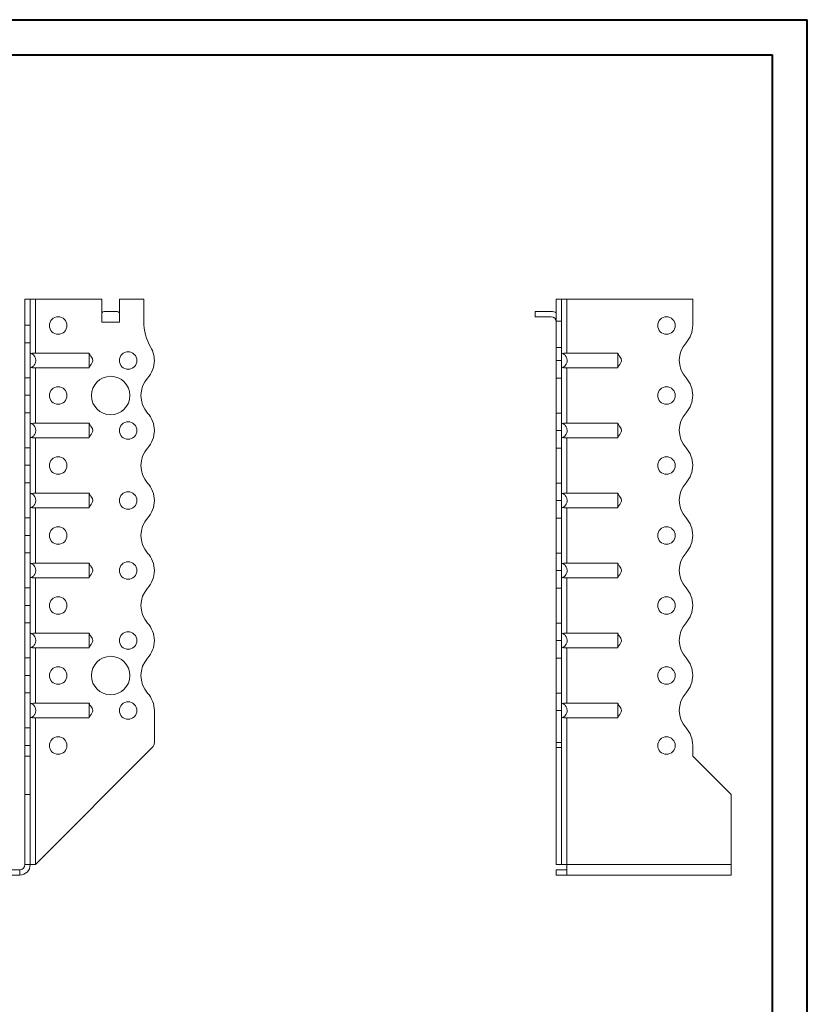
# Model space of a CAD drawing. Header units: millimetres. Extents: x 0 to 210, y 0 to 297.
# Tile 7 of 7: x 97 to 210, y 157 to 297. Entities that reach past the tile are written whole.
import ezdxf

# ---------------------------------------------------------------- set-up
doc = ezdxf.new("R2010")
doc.units = ezdxf.units.MM

msp = doc.modelspace()

# ---------------------------------------------------------------- linework, layer by layer
at = {"color": 7, "linetype": 'Continuous', "lineweight": 40}
for p, q in [((0.08, 297.21), (210.08, 297.21)), ((210.08, 0.21), (210.08, 297.21)), ((210.08, 292.21), (210.08, 297.21)), ((10.08, 292.21), (205.08, 292.21)), ((205.08, 5.21), (205.08, 292.21))]:
    msp.add_line(p, q, dxfattribs=at)
at = {"color": 7, "linetype": 'Continuous', "lineweight": 15}
for p, q in [((98.23, 257.28), (98.98, 257.28)), ((98.23, 253.56), (98.23, 257.28)), ((98.98, 253.56), (98.98, 257.28)), ((99.73, 257.28), (98.98, 257.28)), ((99.73, 249.59), (99.73, 257.28)), ((99.73, 257.28), (109.23, 257.28)), ((109.23, 254.03), (109.23, 257.28)), ((111.73, 254.03), (111.73, 257.28)), ((111.73, 257.28), (115.23, 257.28)), ((115.23, 257.28), (115.23, 254.14)), ((174.94, 257.28), (174.19, 257.28)), ((174.19, 257.28), (174.19, 254.14)), ((174.94, 257.28), (174.94, 254.14)), ((175.69, 257.28), (174.94, 257.28)), ((175.69, 249.59), (175.69, 257.28)), ((193.69, 257.28), (175.69, 257.28)), ((193.69, 253.56), (193.69, 257.28)), ((109.54, 255.53), (111.42, 255.53)), ((171.19, 255.53), (171.19, 254.78)), ((171.19, 255.53), (173.44, 255.53)), ((173.44, 254.78), (171.19, 254.78)), ((98.23, 253.56), (98.98, 253.56)), ((98.23, 251.06), (98.23, 253.56)), ((98.98, 253.56), (98.98, 251.06)), ((109.23, 254.03), (111.73, 254.03)), ((174.19, 254.14), (174.94, 254.14)), ((174.19, 250.4), (174.19, 254.14)), ((174.94, 254.14), (174.94, 250.4)), ((98.98, 251.06), (98.23, 251.06)), ((98.23, 246.06), (98.23, 251.06)), ((98.98, 246.06), (98.98, 251.06)), ((174.19, 250.4), (174.94, 250.4)), ((174.19, 248.53), (174.19, 250.4)), ((174.94, 250.4), (174.94, 248.53)), ((99.73, 249.59), (107.43, 249.59)), ((175.69, 249.59), (183, 249.59)), ((174.19, 248.53), (174.94, 248.53)), ((174.19, 246.03), (174.19, 248.53)), ((174.94, 248.53), (174.94, 246.03)), ((99.73, 247.48), (107.43, 247.48)), ((99.73, 239.59), (99.73, 247.48)), ((175.69, 247.48), (183, 247.48)), ((175.69, 239.59), (175.69, 247.48)), ((98.23, 246.06), (98.98, 246.06)), ((98.23, 243.56), (98.23, 246.06)), ((98.98, 246.06), (98.98, 243.56)), ((174.94, 246.03), (174.19, 246.03)), ((174.19, 241.03), (174.19, 246.03)), ((174.94, 241.03), (174.94, 246.03)), ((98.98, 243.56), (98.23, 243.56)), ((98.23, 243.56), (98.98, 243.56)), ((98.23, 243.56), (98.23, 243.56)), ((98.23, 241.06), (98.23, 243.56)), ((98.98, 243.56), (98.98, 243.56)), ((98.98, 243.56), (98.98, 241.06)), ((193.69, 243.56), (193.69, 243.56)), ((98.98, 241.06), (98.23, 241.06)), ((98.23, 236.06), (98.23, 241.06)), ((98.98, 236.06), (98.98, 241.06)), ((174.19, 241.03), (174.94, 241.03)), ((174.19, 238.53), (174.19, 241.03)), ((174.94, 241.03), (174.94, 238.53)), ((99.73, 239.59), (107.43, 239.59)), ((175.69, 239.59), (183, 239.59)), ((116.73, 238.53), (116.73, 238.53)), ((174.94, 238.53), (174.19, 238.53)), ((174.19, 236.03), (174.19, 238.53)), ((174.94, 238.53), (174.94, 236.03)), ((99.73, 237.48), (107.43, 237.48)), ((99.73, 229.59), (99.73, 237.48)), ((175.69, 237.48), (183, 237.48)), ((175.69, 229.59), (175.69, 237.48)), ((98.23, 236.06), (98.98, 236.06)), ((98.23, 233.56), (98.23, 236.06)), ((98.98, 236.06), (98.98, 233.56)), ((174.94, 236.03), (174.19, 236.03)), ((174.19, 231.03), (174.19, 236.03)), ((174.94, 231.03), (174.94, 236.03)), ((98.23, 233.56), (98.98, 233.56)), ((98.23, 231.06), (98.23, 233.56)), ((98.98, 233.56), (98.23, 233.56)), ((98.23, 233.56), (98.23, 233.56)), ((98.98, 233.56), (98.98, 231.06)), ((98.98, 233.56), (98.98, 233.56)), ((193.69, 233.56), (193.69, 233.56)), ((98.98, 231.06), (98.23, 231.06)), ((98.23, 226.06), (98.23, 231.06)), ((98.98, 226.06), (98.98, 231.06)), ((174.19, 231.03), (174.94, 231.03)), ((174.19, 228.53), (174.19, 231.03)), ((174.94, 231.03), (174.94, 228.53)), ((99.73, 229.59), (107.43, 229.59)), ((175.69, 229.59), (183, 229.59)), ((116.73, 228.53), (116.73, 228.53)), ((174.94, 228.53), (174.19, 228.53)), ((174.19, 226.03), (174.19, 228.53)), ((174.94, 228.53), (174.94, 226.03)), ((99.73, 227.48), (107.43, 227.48)), ((99.73, 219.59), (99.73, 227.48)), ((175.69, 227.48), (183, 227.48)), ((175.69, 219.59), (175.69, 227.48)), ((98.23, 226.06), (98.98, 226.06)), ((98.23, 223.56), (98.23, 226.06)), ((98.98, 226.06), (98.98, 223.56)), ((174.94, 226.03), (174.19, 226.03)), ((174.19, 221.03), (174.19, 226.03)), ((174.94, 221.03), (174.94, 226.03)), ((98.23, 223.56), (98.98, 223.56)), ((98.23, 221.06), (98.23, 223.56)), ((98.98, 223.56), (98.23, 223.56)), ((98.23, 223.56), (98.23, 223.56)), ((98.98, 223.56), (98.98, 221.06)), ((98.98, 223.56), (98.98, 223.56)), ((193.69, 223.56), (193.69, 223.56)), ((98.98, 221.06), (98.23, 221.06)), ((98.23, 216.06), (98.23, 221.06)), ((98.98, 216.06), (98.98, 221.06)), ((174.19, 221.03), (174.94, 221.03)), ((174.19, 218.53), (174.19, 221.03)), ((174.94, 221.03), (174.94, 218.53)), ((99.73, 219.59), (107.43, 219.59)), ((175.69, 219.59), (183, 219.59)), ((116.73, 218.53), (116.73, 218.53)), ((174.94, 218.53), (174.19, 218.53)), ((174.19, 216.03), (174.19, 218.53)), ((174.94, 218.53), (174.94, 216.03)), ((99.73, 217.48), (107.43, 217.48)), ((99.73, 209.59), (99.73, 217.48)), ((175.69, 217.48), (183, 217.48)), ((175.69, 209.59), (175.69, 217.48)), ((98.23, 216.06), (98.98, 216.06)), ((98.23, 213.56), (98.23, 216.06)), ((98.98, 216.06), (98.98, 213.56)), ((174.94, 216.03), (174.19, 216.03)), ((174.19, 211.03), (174.19, 216.03)), ((174.94, 211.03), (174.94, 216.03)), ((98.98, 213.56), (98.23, 213.56)), ((98.23, 213.56), (98.98, 213.56)), ((98.23, 213.56), (98.23, 213.56)), ((98.23, 211.06), (98.23, 213.56)), ((98.98, 213.56), (98.98, 213.56)), ((98.98, 213.56), (98.98, 211.06)), ((193.69, 213.56), (193.69, 213.56)), ((98.98, 211.06), (98.23, 211.06)), ((98.23, 206.06), (98.23, 211.06)), ((98.98, 206.06), (98.98, 211.06)), ((174.19, 211.03), (174.94, 211.03)), ((174.19, 208.53), (174.19, 211.03)), ((174.94, 211.03), (174.94, 208.53)), ((99.73, 209.59), (107.43, 209.59)), ((175.69, 209.59), (183, 209.59)), ((116.73, 208.53), (116.73, 208.53)), ((174.94, 208.53), (174.19, 208.53)), ((174.19, 208.53), (174.94, 208.53)), ((174.19, 208.53), (174.19, 208.53)), ((174.19, 206.03), (174.19, 208.53)), ((174.94, 208.53), (174.94, 208.53)), ((174.94, 208.53), (174.94, 206.03)), ((99.73, 207.48), (107.43, 207.48)), ((99.73, 199.59), (99.73, 207.48)), ((175.69, 207.48), (183, 207.48)), ((175.69, 199.59), (175.69, 207.48)), ((98.23, 206.06), (98.98, 206.06)), ((98.23, 203.56), (98.23, 206.06)), ((98.98, 206.06), (98.98, 203.56)), ((174.94, 206.03), (174.19, 206.03)), ((174.19, 201.03), (174.19, 206.03)), ((174.94, 201.03), (174.94, 206.03)), ((98.98, 203.56), (98.23, 203.56)), ((98.23, 203.56), (98.98, 203.56)), ((98.23, 201.06), (98.23, 203.56)), ((98.23, 203.56), (98.23, 203.56)), ((98.98, 203.56), (98.98, 201.06)), ((98.98, 203.56), (98.98, 203.56)), ((193.69, 203.56), (193.69, 203.56)), ((98.98, 201.06), (98.23, 201.06)), ((98.23, 196.06), (98.23, 201.06)), ((98.98, 196.06), (98.98, 201.06)), ((174.19, 201.03), (174.94, 201.03)), ((174.19, 198.53), (174.19, 201.03)), ((174.94, 201.03), (174.94, 198.53)), ((99.73, 199.59), (107.43, 199.59)), ((116.73, 198.53), (116.73, 193.95)), ((174.94, 198.53), (174.19, 198.53)), ((174.19, 198.53), (174.19, 193.95)), ((174.94, 198.53), (174.94, 193.95)), ((175.69, 199.59), (183, 199.59)), ((99.73, 197.48), (107.43, 197.48)), ((99.73, 176.53), (99.73, 197.48)), ((175.69, 197.48), (183, 197.48)), ((175.69, 176.53), (175.69, 197.48)), ((98.23, 196.06), (98.98, 196.06)), ((98.23, 193.56), (98.23, 196.06)), ((98.98, 196.06), (98.98, 193.56)), ((98.98, 193.56), (98.23, 193.56)), ((98.23, 192.03), (98.23, 193.56)), ((98.98, 192.03), (98.98, 193.56)), ((99.73, 176.53), (116.44, 193.24)), ((174.19, 193.95), (174.94, 193.95)), ((174.19, 193.24), (174.19, 193.95)), ((174.94, 193.24), (174.19, 193.24)), ((174.19, 176.53), (174.19, 193.24)), ((174.94, 193.95), (174.94, 193.24)), ((174.94, 176.53), (174.94, 193.24)), ((193.69, 192.03), (193.69, 193.56)), ((98.23, 192.03), (98.98, 192.03)), ((98.23, 186.53), (98.23, 192.03)), ((98.98, 186.53), (98.98, 192.03)), ((199.19, 186.53), (193.69, 192.03)), ((98.23, 176.53), (98.23, 186.53)), ((98.23, 186.53), (98.98, 186.53)), ((98.98, 176.53), (98.98, 186.53)), ((199.19, 176.53), (199.19, 186.53)), ((98.23, 176.53), (98.98, 176.53)), ((98.98, 176.53), (99.73, 176.53)), ((174.94, 176.53), (174.19, 176.53)), ((174.94, 176.53), (175.69, 176.53)), ((199.19, 176.53), (175.69, 176.53)), ((175.69, 176.53), (175.69, 175.03)), ((199.19, 176.53), (199.19, 175.03)), ((97.48, 175.78), (41.48, 175.78)), ((97.48, 175.03), (41.48, 175.03)), ((97.48, 175.78), (97.48, 175.03)), ((174.19, 175.78), (174.19, 175.03)), ((175.69, 175.78), (174.19, 175.78)), ((175.69, 175.03), (174.19, 175.03)), ((199.19, 175.03), (175.69, 175.03))]:
    msp.add_line(p, q, dxfattribs=at)
for centre, radius in [((102.98, 253.53), 1.25), ((189.94, 253.53), 1.25), ((112.98, 248.53), 1.25), ((110.48, 243.53), 2.75), ((102.98, 243.53), 1.25), ((189.94, 243.53), 1.25), ((112.98, 238.53), 1.25), ((102.98, 233.53), 1.25), ((189.94, 233.53), 1.25), ((112.98, 228.53), 1.25), ((102.98, 223.53), 1.25), ((189.94, 223.53), 1.25), ((112.98, 218.53), 1.25), ((102.98, 213.53), 1.25), ((189.94, 213.53), 1.25), ((112.98, 208.53), 1.25), ((110.48, 203.53), 2.75), ((102.98, 203.53), 1.25), ((189.94, 203.53), 1.25), ((112.98, 198.53), 1.25), ((102.98, 193.53), 1.25), ((189.94, 193.53), 1.25)]:
    msp.add_circle(centre, radius, dxfattribs=at)
for centre, radius, start, end in [((173.44, 254.03), 1.5, 60, 90), ((173.44, 254.03), 0.75, 0, 90), ((122.73, 254.14), 7.5, 180, 209.9264), ((189.94, 253.56), 3.75, 318.1877, 0), ((112.98, 248.53), 3.75, 0.0409, 29.9264), ((195.53, 248.56), 3.75, 138.1877, 221.8123), ((112.98, 248.53), 3.75, 318.1877, 0), ((118.57, 243.53), 3.75, 138.1877, 221.8196), ((189.94, 243.56), 3.75, 0, 41.8123), ((189.94, 243.56), 3.75, 318.1804, 0), ((112.98, 238.53), 3.75, 0, 41.8196), ((195.53, 238.56), 3.75, 138.1804, 221.8123), ((112.98, 238.53), 3.75, 318.1877, 0), ((118.57, 233.53), 3.75, 138.1877, 221.8123), ((189.94, 233.56), 3.75, 0, 41.8123), ((189.94, 233.56), 3.75, 318.1804, 0), ((112.98, 228.53), 3.75, 0, 41.8123), ((195.53, 228.56), 3.75, 138.1804, 221.8123), ((112.98, 228.53), 3.75, 318.1804, 0), ((118.57, 223.53), 3.75, 138.1804, 221.8196), ((189.94, 223.56), 3.75, 0, 41.8123), ((189.94, 223.56), 3.75, 318.1804, 0), ((112.98, 218.53), 3.75, 0, 41.8196), ((195.53, 218.56), 3.75, 138.1804, 221.8196), ((112.98, 218.53), 3.75, 318.1804, 0), ((118.57, 213.53), 3.75, 138.1804, 221.8196), ((189.94, 213.56), 3.75, 0, 41.8196), ((189.94, 213.56), 3.75, 318.1804, 0), ((112.98, 208.53), 3.75, 0, 41.8196), ((195.53, 208.56), 3.75, 138.1804, 221.8196), ((112.98, 208.53), 3.75, 318.1804, 0), ((118.57, 203.53), 3.75, 138.1804, 221.8196), ((189.94, 203.56), 3.75, 0, 41.8196), ((189.94, 203.56), 3.75, 318.1877, 0), ((112.98, 198.53), 3.75, 0, 41.8196), ((195.53, 198.56), 3.75, 138.1877, 221.8123), ((189.94, 193.56), 3.75, 0, 41.8123), ((115.73, 193.95), 1, 315, 0), ((97.48, 176.53), 1.5, 270, 360), ((97.48, 176.53), 0.75, 270, 360)]:
    msp.add_arc(centre, radius, start, end, dxfattribs=at)
for centre, start_param, end_param in [((109.54, 254.03), 0, 0.523599), ((111.42, 254.03), 5.759587, 6.283185)]:
    msp.add_ellipse(centre, major_axis=(0, 1.5), ratio=0.416667, start_param=start_param, end_param=end_param, dxfattribs=at)
for points, knots in [([(98.98, 247.48), (99.04, 247.49), (99.09, 247.51), (99.2, 247.56), (99.25, 247.59), (99.35, 247.66), (99.4, 247.7), (99.48, 247.78), (99.52, 247.82), (99.59, 247.92), (99.62, 247.97), (99.68, 248.07), (99.7, 248.13), (99.74, 248.24), (99.75, 248.3), (99.77, 248.41), (99.78, 248.47), (99.78, 248.59), (99.77, 248.65), (99.75, 248.77), (99.74, 248.83), (99.68, 249), (99.63, 249.1), (99.48, 249.29), (99.4, 249.37), (99.25, 249.47), (99.2, 249.5), (99.09, 249.56), (99.04, 249.58), (98.98, 249.59)], [0, 0, 0, 0, 0.0625, 0.0625, 0.125, 0.125, 0.1875, 0.1875, 0.25, 0.25, 0.3125, 0.3125, 0.375, 0.375, 0.4375, 0.4375, 0.5, 0.5, 0.5625, 0.5625, 0.625, 0.625, 0.75, 0.75, 0.875, 0.875, 0.9375, 0.9375, 1, 1, 1, 1]), ([(99.73, 249.59), (99.68, 249.59), (99.63, 249.59), (99.53, 249.59), (99.48, 249.58), (99.39, 249.57), (99.35, 249.56), (99.27, 249.54), (99.23, 249.52), (99.2, 249.5)], [0, 0, 0, 0, 0.25, 0.25, 0.5, 0.5, 0.75, 0.75, 1, 1, 1, 1]), ([(107.43, 249.59), (107.43, 249.58), (107.43, 249.56), (107.43, 249.5), (107.43, 249.47), (107.43, 249.41), (107.43, 249.37), (107.43, 249.29), (107.43, 249.24), (107.43, 249.15), (107.43, 249.1), (107.43, 249), (107.43, 248.94), (107.43, 248.83), (107.43, 248.77), (107.43, 248.65), (107.43, 248.59), (107.43, 248.42), (107.43, 248.3), (107.43, 248.07), (107.43, 247.97), (107.43, 247.78), (107.43, 247.7), (107.43, 247.59), (107.43, 247.56), (107.43, 247.51), (107.43, 247.49), (107.43, 247.48)], [0, 0, 0, 0, 0.0625, 0.0625, 0.125, 0.125, 0.1875, 0.1875, 0.25, 0.25, 0.3125, 0.3125, 0.375, 0.375, 0.4375, 0.4375, 0.5, 0.5, 0.625, 0.625, 0.75, 0.75, 0.875, 0.875, 0.9375, 0.9375, 1, 1, 1, 1]), ([(107.43, 247.53), (107.46, 247.6), (107.5, 247.71), (107.63, 247.86), (107.75, 248.04), (107.87, 248.25), (107.94, 248.47), (107.92, 248.7), (107.81, 248.93), (107.68, 249.12), (107.54, 249.29), (107.46, 249.42), (107.44, 249.5), (107.43, 249.53)], [0, 0, 0, 0, 0.103535, 0.187076, 0.282267, 0.376183, 0.481926, 0.573538, 0.654559, 0.788835, 0.889561, 0.944535, 1, 1, 1, 1]), ([(174.94, 249.59), (174.99, 249.58), (175.05, 249.56), (175.16, 249.5), (175.21, 249.47), (175.31, 249.41), (175.35, 249.37), (175.44, 249.29), (175.48, 249.24), (175.55, 249.15), (175.58, 249.1), (175.64, 249), (175.66, 248.94), (175.7, 248.83), (175.71, 248.77), (175.73, 248.65), (175.74, 248.59), (175.74, 248.42), (175.72, 248.3), (175.64, 248.07), (175.59, 247.97), (175.44, 247.78), (175.36, 247.7), (175.21, 247.59), (175.16, 247.56), (175.05, 247.51), (174.99, 247.49), (174.94, 247.48)], [0, 0, 0, 0, 0.0625, 0.0625, 0.125, 0.125, 0.1875, 0.1875, 0.25, 0.25, 0.3125, 0.3125, 0.375, 0.375, 0.4375, 0.4375, 0.5, 0.5, 0.625, 0.625, 0.75, 0.75, 0.875, 0.875, 0.9375, 0.9375, 1, 1, 1, 1]), ([(175.16, 249.5), (175.19, 249.52), (175.23, 249.54), (175.31, 249.56), (175.35, 249.57), (175.49, 249.59), (175.59, 249.59), (175.69, 249.59)], [0, 0, 0, 0, 0.25, 0.25, 0.5, 0.5, 1, 1, 1, 1]), ([(183, 247.48), (183, 247.49), (183, 247.51), (183, 247.56), (183, 247.59), (183, 247.66), (183, 247.7), (183, 247.78), (183, 247.82), (183, 247.92), (183, 247.97), (183, 248.07), (183, 248.13), (183, 248.24), (183, 248.3), (183, 248.41), (183, 248.47), (183, 248.59), (183, 248.65), (183, 248.77), (183, 248.83), (183, 249), (183, 249.1), (183, 249.29), (183, 249.37), (183, 249.47), (183, 249.5), (183, 249.56), (183, 249.58), (183, 249.59)], [0, 0, 0, 0, 0.0625, 0.0625, 0.125, 0.125, 0.1875, 0.1875, 0.25, 0.25, 0.3125, 0.3125, 0.375, 0.375, 0.4375, 0.4375, 0.5, 0.5, 0.5625, 0.5625, 0.625, 0.625, 0.75, 0.75, 0.875, 0.875, 0.9375, 0.9375, 1, 1, 1, 1]), ([(183, 247.53), (183.03, 247.6), (183.08, 247.71), (183.2, 247.86), (183.32, 248.04), (183.44, 248.25), (183.52, 248.47), (183.49, 248.7), (183.39, 248.93), (183.25, 249.12), (183.12, 249.29), (183.03, 249.42), (183.01, 249.5), (183, 249.53)], [0, 0, 0, 0, 0.103535, 0.187076, 0.282267, 0.376183, 0.481926, 0.573538, 0.654559, 0.788835, 0.889561, 0.944535, 1, 1, 1, 1]), ([(99.2, 247.56), (99.23, 247.55), (99.27, 247.53), (99.35, 247.51), (99.39, 247.5), (99.53, 247.48), (99.63, 247.48), (99.73, 247.48)], [0, 0, 0, 0, 0.25, 0.25, 0.5, 0.5, 1, 1, 1, 1]), ([(175.69, 247.48), (175.64, 247.48), (175.59, 247.48), (175.49, 247.48), (175.44, 247.49), (175.35, 247.5), (175.31, 247.51), (175.23, 247.53), (175.19, 247.55), (175.16, 247.56)], [0, 0, 0, 0, 0.25, 0.25, 0.5, 0.5, 0.75, 0.75, 1, 1, 1, 1]), ([(98.98, 237.48), (99.04, 237.49), (99.09, 237.51), (99.2, 237.56), (99.25, 237.59), (99.35, 237.66), (99.4, 237.7), (99.48, 237.78), (99.52, 237.82), (99.59, 237.92), (99.62, 237.97), (99.68, 238.07), (99.7, 238.13), (99.74, 238.24), (99.75, 238.3), (99.77, 238.41), (99.78, 238.47), (99.78, 238.59), (99.77, 238.65), (99.75, 238.77), (99.74, 238.83), (99.68, 239), (99.63, 239.1), (99.48, 239.29), (99.4, 239.37), (99.25, 239.47), (99.2, 239.5), (99.09, 239.56), (99.04, 239.58), (98.98, 239.59)], [0, 0, 0, 0, 0.0625, 0.0625, 0.125, 0.125, 0.1875, 0.1875, 0.25, 0.25, 0.3125, 0.3125, 0.375, 0.375, 0.4375, 0.4375, 0.5, 0.5, 0.5625, 0.5625, 0.625, 0.625, 0.75, 0.75, 0.875, 0.875, 0.9375, 0.9375, 1, 1, 1, 1]), ([(99.73, 239.59), (99.68, 239.59), (99.63, 239.59), (99.53, 239.59), (99.48, 239.58), (99.35, 239.56), (99.26, 239.54), (99.2, 239.5)], [0, 0, 0, 0, 0.25, 0.25, 0.5, 0.5, 1, 1, 1, 1]), ([(107.43, 239.59), (107.43, 239.58), (107.43, 239.56), (107.43, 239.5), (107.43, 239.47), (107.43, 239.41), (107.43, 239.37), (107.43, 239.29), (107.43, 239.24), (107.43, 239.15), (107.43, 239.1), (107.43, 239), (107.43, 238.94), (107.43, 238.83), (107.43, 238.77), (107.43, 238.65), (107.43, 238.59), (107.43, 238.42), (107.43, 238.3), (107.43, 238.07), (107.43, 237.97), (107.43, 237.78), (107.43, 237.7), (107.43, 237.59), (107.43, 237.56), (107.43, 237.51), (107.43, 237.49), (107.43, 237.48)], [0, 0, 0, 0, 0.0625, 0.0625, 0.125, 0.125, 0.1875, 0.1875, 0.25, 0.25, 0.3125, 0.3125, 0.375, 0.375, 0.4375, 0.4375, 0.5, 0.5, 0.625, 0.625, 0.75, 0.75, 0.875, 0.875, 0.9375, 0.9375, 1, 1, 1, 1]), ([(107.43, 237.53), (107.46, 237.6), (107.5, 237.71), (107.63, 237.86), (107.75, 238.04), (107.87, 238.25), (107.94, 238.47), (107.92, 238.7), (107.81, 238.93), (107.68, 239.12), (107.54, 239.29), (107.46, 239.42), (107.44, 239.5), (107.43, 239.53)], [0, 0, 0, 0, 0.103535, 0.187076, 0.282267, 0.376183, 0.481926, 0.573538, 0.654559, 0.788835, 0.889561, 0.944535, 1, 1, 1, 1]), ([(174.94, 239.59), (174.99, 239.58), (175.05, 239.56), (175.16, 239.5), (175.21, 239.47), (175.31, 239.41), (175.35, 239.37), (175.44, 239.29), (175.48, 239.24), (175.55, 239.15), (175.58, 239.1), (175.64, 239), (175.66, 238.94), (175.7, 238.83), (175.71, 238.77), (175.73, 238.65), (175.74, 238.59), (175.74, 238.42), (175.72, 238.3), (175.64, 238.07), (175.59, 237.97), (175.44, 237.78), (175.36, 237.7), (175.21, 237.59), (175.16, 237.56), (175.05, 237.51), (174.99, 237.49), (174.94, 237.48)], [0, 0, 0, 0, 0.0625, 0.0625, 0.125, 0.125, 0.1875, 0.1875, 0.25, 0.25, 0.3125, 0.3125, 0.375, 0.375, 0.4375, 0.4375, 0.5, 0.5, 0.625, 0.625, 0.75, 0.75, 0.875, 0.875, 0.9375, 0.9375, 1, 1, 1, 1]), ([(175.16, 239.5), (175.19, 239.52), (175.23, 239.54), (175.31, 239.56), (175.35, 239.57), (175.49, 239.59), (175.59, 239.59), (175.69, 239.59)], [0, 0, 0, 0, 0.25, 0.25, 0.5, 0.5, 1, 1, 1, 1]), ([(183, 237.48), (183, 237.49), (183, 237.51), (183, 237.56), (183, 237.59), (183, 237.66), (183, 237.7), (183, 237.78), (183, 237.82), (183, 237.92), (183, 237.97), (183, 238.07), (183, 238.13), (183, 238.24), (183, 238.3), (183, 238.41), (183, 238.47), (183, 238.59), (183, 238.65), (183, 238.77), (183, 238.83), (183, 239), (183, 239.1), (183, 239.29), (183, 239.37), (183, 239.47), (183, 239.5), (183, 239.56), (183, 239.58), (183, 239.59)], [0, 0, 0, 0, 0.0625, 0.0625, 0.125, 0.125, 0.1875, 0.1875, 0.25, 0.25, 0.3125, 0.3125, 0.375, 0.375, 0.4375, 0.4375, 0.5, 0.5, 0.5625, 0.5625, 0.625, 0.625, 0.75, 0.75, 0.875, 0.875, 0.9375, 0.9375, 1, 1, 1, 1]), ([(183, 237.53), (183.03, 237.6), (183.08, 237.71), (183.2, 237.86), (183.32, 238.04), (183.44, 238.25), (183.52, 238.47), (183.49, 238.7), (183.39, 238.93), (183.25, 239.12), (183.12, 239.29), (183.03, 239.42), (183.01, 239.5), (183, 239.53)], [0, 0, 0, 0, 0.103535, 0.187076, 0.282267, 0.376183, 0.481926, 0.573538, 0.654559, 0.788835, 0.889561, 0.944535, 1, 1, 1, 1]), ([(99.2, 237.56), (99.23, 237.55), (99.27, 237.53), (99.35, 237.51), (99.39, 237.5), (99.53, 237.48), (99.63, 237.48), (99.73, 237.48)], [0, 0, 0, 0, 0.25, 0.25, 0.5, 0.5, 1, 1, 1, 1]), ([(175.69, 237.48), (175.64, 237.48), (175.59, 237.48), (175.49, 237.48), (175.44, 237.49), (175.35, 237.5), (175.31, 237.51), (175.23, 237.53), (175.19, 237.55), (175.16, 237.56)], [0, 0, 0, 0, 0.25, 0.25, 0.5, 0.5, 0.75, 0.75, 1, 1, 1, 1]), ([(98.98, 227.48), (99.04, 227.49), (99.09, 227.51), (99.2, 227.56), (99.25, 227.59), (99.35, 227.66), (99.4, 227.7), (99.48, 227.78), (99.52, 227.82), (99.59, 227.92), (99.62, 227.97), (99.68, 228.07), (99.7, 228.13), (99.74, 228.24), (99.75, 228.3), (99.77, 228.41), (99.78, 228.47), (99.78, 228.59), (99.77, 228.65), (99.75, 228.77), (99.74, 228.83), (99.68, 229), (99.63, 229.1), (99.48, 229.29), (99.4, 229.37), (99.25, 229.47), (99.2, 229.5), (99.09, 229.56), (99.04, 229.58), (98.98, 229.59)], [0, 0, 0, 0, 0.0625, 0.0625, 0.125, 0.125, 0.1875, 0.1875, 0.25, 0.25, 0.3125, 0.3125, 0.375, 0.375, 0.4375, 0.4375, 0.5, 0.5, 0.5625, 0.5625, 0.625, 0.625, 0.75, 0.75, 0.875, 0.875, 0.9375, 0.9375, 1, 1, 1, 1]), ([(99.73, 229.59), (99.68, 229.59), (99.63, 229.59), (99.53, 229.59), (99.48, 229.58), (99.35, 229.56), (99.26, 229.54), (99.2, 229.5)], [0, 0, 0, 0, 0.25, 0.25, 0.5, 0.5, 1, 1, 1, 1]), ([(107.43, 229.59), (107.43, 229.58), (107.43, 229.56), (107.43, 229.5), (107.43, 229.47), (107.43, 229.41), (107.43, 229.37), (107.43, 229.29), (107.43, 229.24), (107.43, 229.15), (107.43, 229.1), (107.43, 229), (107.43, 228.94), (107.43, 228.83), (107.43, 228.77), (107.43, 228.65), (107.43, 228.59), (107.43, 228.42), (107.43, 228.3), (107.43, 228.07), (107.43, 227.97), (107.43, 227.78), (107.43, 227.7), (107.43, 227.59), (107.43, 227.56), (107.43, 227.51), (107.43, 227.49), (107.43, 227.48)], [0, 0, 0, 0, 0.0625, 0.0625, 0.125, 0.125, 0.1875, 0.1875, 0.25, 0.25, 0.3125, 0.3125, 0.375, 0.375, 0.4375, 0.4375, 0.5, 0.5, 0.625, 0.625, 0.75, 0.75, 0.875, 0.875, 0.9375, 0.9375, 1, 1, 1, 1]), ([(107.43, 227.53), (107.46, 227.6), (107.5, 227.71), (107.63, 227.86), (107.75, 228.04), (107.87, 228.25), (107.94, 228.47), (107.92, 228.7), (107.81, 228.93), (107.68, 229.12), (107.54, 229.29), (107.46, 229.42), (107.44, 229.5), (107.43, 229.53)], [0, 0, 0, 0, 0.103535, 0.187076, 0.282267, 0.376183, 0.481926, 0.573538, 0.654559, 0.788835, 0.889561, 0.944535, 1, 1, 1, 1]), ([(174.94, 229.59), (174.99, 229.58), (175.05, 229.56), (175.16, 229.5), (175.21, 229.47), (175.31, 229.41), (175.35, 229.37), (175.44, 229.29), (175.48, 229.24), (175.55, 229.15), (175.58, 229.1), (175.64, 229), (175.66, 228.94), (175.7, 228.83), (175.71, 228.77), (175.73, 228.65), (175.74, 228.59), (175.74, 228.42), (175.72, 228.3), (175.64, 228.07), (175.59, 227.97), (175.44, 227.78), (175.36, 227.7), (175.21, 227.59), (175.16, 227.56), (175.05, 227.51), (174.99, 227.49), (174.94, 227.48)], [0, 0, 0, 0, 0.0625, 0.0625, 0.125, 0.125, 0.1875, 0.1875, 0.25, 0.25, 0.3125, 0.3125, 0.375, 0.375, 0.4375, 0.4375, 0.5, 0.5, 0.625, 0.625, 0.75, 0.75, 0.875, 0.875, 0.9375, 0.9375, 1, 1, 1, 1]), ([(175.16, 229.5), (175.19, 229.52), (175.23, 229.54), (175.31, 229.56), (175.35, 229.57), (175.49, 229.59), (175.59, 229.59), (175.69, 229.59)], [0, 0, 0, 0, 0.25, 0.25, 0.5, 0.5, 1, 1, 1, 1]), ([(183, 227.48), (183, 227.49), (183, 227.51), (183, 227.56), (183, 227.59), (183, 227.66), (183, 227.7), (183, 227.78), (183, 227.82), (183, 227.92), (183, 227.97), (183, 228.07), (183, 228.13), (183, 228.24), (183, 228.3), (183, 228.41), (183, 228.47), (183, 228.59), (183, 228.65), (183, 228.77), (183, 228.83), (183, 229), (183, 229.1), (183, 229.29), (183, 229.37), (183, 229.47), (183, 229.5), (183, 229.56), (183, 229.58), (183, 229.59)], [0, 0, 0, 0, 0.0625, 0.0625, 0.125, 0.125, 0.1875, 0.1875, 0.25, 0.25, 0.3125, 0.3125, 0.375, 0.375, 0.4375, 0.4375, 0.5, 0.5, 0.5625, 0.5625, 0.625, 0.625, 0.75, 0.75, 0.875, 0.875, 0.9375, 0.9375, 1, 1, 1, 1]), ([(183, 227.53), (183.03, 227.6), (183.08, 227.71), (183.2, 227.86), (183.32, 228.04), (183.44, 228.25), (183.52, 228.47), (183.49, 228.7), (183.39, 228.93), (183.25, 229.12), (183.12, 229.29), (183.03, 229.42), (183.01, 229.5), (183, 229.53)], [0, 0, 0, 0, 0.103535, 0.187076, 0.282267, 0.376183, 0.481926, 0.573538, 0.654559, 0.788835, 0.889561, 0.944535, 1, 1, 1, 1]), ([(99.2, 227.56), (99.23, 227.55), (99.27, 227.53), (99.35, 227.51), (99.39, 227.5), (99.53, 227.48), (99.63, 227.48), (99.73, 227.48)], [0, 0, 0, 0, 0.25, 0.25, 0.5, 0.5, 1, 1, 1, 1]), ([(175.69, 227.48), (175.64, 227.48), (175.59, 227.48), (175.49, 227.48), (175.44, 227.49), (175.35, 227.5), (175.31, 227.51), (175.23, 227.53), (175.19, 227.55), (175.16, 227.56)], [0, 0, 0, 0, 0.25, 0.25, 0.5, 0.5, 0.75, 0.75, 1, 1, 1, 1]), ([(98.98, 217.48), (99.04, 217.49), (99.09, 217.51), (99.2, 217.56), (99.25, 217.59), (99.35, 217.66), (99.4, 217.7), (99.48, 217.78), (99.52, 217.82), (99.59, 217.92), (99.62, 217.97), (99.68, 218.07), (99.7, 218.13), (99.74, 218.24), (99.75, 218.3), (99.77, 218.41), (99.78, 218.47), (99.78, 218.59), (99.77, 218.65), (99.75, 218.77), (99.74, 218.83), (99.68, 219), (99.63, 219.1), (99.48, 219.29), (99.4, 219.37), (99.25, 219.47), (99.2, 219.5), (99.09, 219.56), (99.04, 219.58), (98.98, 219.59)], [0, 0, 0, 0, 0.0625, 0.0625, 0.125, 0.125, 0.1875, 0.1875, 0.25, 0.25, 0.3125, 0.3125, 0.375, 0.375, 0.4375, 0.4375, 0.5, 0.5, 0.5625, 0.5625, 0.625, 0.625, 0.75, 0.75, 0.875, 0.875, 0.9375, 0.9375, 1, 1, 1, 1]), ([(99.73, 219.59), (99.68, 219.59), (99.63, 219.59), (99.53, 219.59), (99.48, 219.58), (99.35, 219.56), (99.26, 219.54), (99.2, 219.5)], [0, 0, 0, 0, 0.25, 0.25, 0.5, 0.5, 1, 1, 1, 1]), ([(107.43, 219.59), (107.43, 219.58), (107.43, 219.56), (107.43, 219.5), (107.43, 219.47), (107.43, 219.41), (107.43, 219.37), (107.43, 219.29), (107.43, 219.24), (107.43, 219.15), (107.43, 219.1), (107.43, 219), (107.43, 218.94), (107.43, 218.83), (107.43, 218.77), (107.43, 218.65), (107.43, 218.59), (107.43, 218.42), (107.43, 218.3), (107.43, 218.07), (107.43, 217.97), (107.43, 217.78), (107.43, 217.7), (107.43, 217.59), (107.43, 217.56), (107.43, 217.51), (107.43, 217.49), (107.43, 217.48)], [0, 0, 0, 0, 0.0625, 0.0625, 0.125, 0.125, 0.1875, 0.1875, 0.25, 0.25, 0.3125, 0.3125, 0.375, 0.375, 0.4375, 0.4375, 0.5, 0.5, 0.625, 0.625, 0.75, 0.75, 0.875, 0.875, 0.9375, 0.9375, 1, 1, 1, 1]), ([(107.43, 217.53), (107.46, 217.6), (107.5, 217.71), (107.63, 217.86), (107.75, 218.04), (107.87, 218.25), (107.94, 218.47), (107.92, 218.7), (107.81, 218.93), (107.68, 219.12), (107.54, 219.29), (107.46, 219.42), (107.44, 219.5), (107.43, 219.53)], [0, 0, 0, 0, 0.103535, 0.187076, 0.282267, 0.376183, 0.481926, 0.573538, 0.654559, 0.788835, 0.889561, 0.944535, 1, 1, 1, 1]), ([(174.94, 219.59), (174.99, 219.58), (175.05, 219.56), (175.16, 219.5), (175.21, 219.47), (175.31, 219.41), (175.35, 219.37), (175.44, 219.29), (175.48, 219.24), (175.55, 219.15), (175.58, 219.1), (175.64, 219), (175.66, 218.94), (175.7, 218.83), (175.71, 218.77), (175.73, 218.65), (175.74, 218.59), (175.74, 218.42), (175.72, 218.3), (175.64, 218.07), (175.59, 217.97), (175.44, 217.78), (175.36, 217.7), (175.21, 217.59), (175.16, 217.56), (175.05, 217.51), (174.99, 217.49), (174.94, 217.48)], [0, 0, 0, 0, 0.0625, 0.0625, 0.125, 0.125, 0.1875, 0.1875, 0.25, 0.25, 0.3125, 0.3125, 0.375, 0.375, 0.4375, 0.4375, 0.5, 0.5, 0.625, 0.625, 0.75, 0.75, 0.875, 0.875, 0.9375, 0.9375, 1, 1, 1, 1]), ([(175.16, 219.5), (175.19, 219.52), (175.23, 219.54), (175.31, 219.56), (175.35, 219.57), (175.49, 219.59), (175.59, 219.59), (175.69, 219.59)], [0, 0, 0, 0, 0.25, 0.25, 0.5, 0.5, 1, 1, 1, 1]), ([(183, 217.48), (183, 217.49), (183, 217.51), (183, 217.56), (183, 217.59), (183, 217.66), (183, 217.7), (183, 217.78), (183, 217.82), (183, 217.92), (183, 217.97), (183, 218.07), (183, 218.13), (183, 218.24), (183, 218.3), (183, 218.41), (183, 218.47), (183, 218.59), (183, 218.65), (183, 218.77), (183, 218.83), (183, 219), (183, 219.1), (183, 219.29), (183, 219.37), (183, 219.47), (183, 219.5), (183, 219.56), (183, 219.58), (183, 219.59)], [0, 0, 0, 0, 0.0625, 0.0625, 0.125, 0.125, 0.1875, 0.1875, 0.25, 0.25, 0.3125, 0.3125, 0.375, 0.375, 0.4375, 0.4375, 0.5, 0.5, 0.5625, 0.5625, 0.625, 0.625, 0.75, 0.75, 0.875, 0.875, 0.9375, 0.9375, 1, 1, 1, 1]), ([(183, 217.53), (183.03, 217.6), (183.08, 217.71), (183.2, 217.86), (183.32, 218.04), (183.44, 218.25), (183.52, 218.47), (183.49, 218.7), (183.39, 218.93), (183.25, 219.12), (183.12, 219.29), (183.03, 219.42), (183.01, 219.5), (183, 219.53)], [0, 0, 0, 0, 0.103535, 0.187076, 0.282267, 0.376183, 0.481926, 0.573538, 0.654559, 0.788835, 0.889561, 0.944535, 1, 1, 1, 1]), ([(99.2, 217.56), (99.23, 217.55), (99.27, 217.53), (99.35, 217.51), (99.39, 217.5), (99.53, 217.48), (99.63, 217.48), (99.73, 217.48)], [0, 0, 0, 0, 0.25, 0.25, 0.5, 0.5, 1, 1, 1, 1]), ([(175.69, 217.48), (175.64, 217.48), (175.59, 217.48), (175.49, 217.48), (175.44, 217.49), (175.35, 217.5), (175.31, 217.51), (175.23, 217.53), (175.19, 217.55), (175.16, 217.56)], [0, 0, 0, 0, 0.25, 0.25, 0.5, 0.5, 0.75, 0.75, 1, 1, 1, 1]), ([(98.98, 207.48), (99.04, 207.49), (99.09, 207.51), (99.2, 207.56), (99.25, 207.59), (99.35, 207.66), (99.4, 207.7), (99.48, 207.78), (99.52, 207.82), (99.59, 207.92), (99.62, 207.97), (99.68, 208.07), (99.7, 208.13), (99.74, 208.24), (99.75, 208.3), (99.77, 208.41), (99.78, 208.47), (99.78, 208.59), (99.77, 208.65), (99.75, 208.77), (99.74, 208.83), (99.68, 209), (99.63, 209.1), (99.48, 209.29), (99.4, 209.37), (99.25, 209.47), (99.2, 209.5), (99.09, 209.56), (99.04, 209.58), (98.98, 209.59)], [0, 0, 0, 0, 0.0625, 0.0625, 0.125, 0.125, 0.1875, 0.1875, 0.25, 0.25, 0.3125, 0.3125, 0.375, 0.375, 0.4375, 0.4375, 0.5, 0.5, 0.5625, 0.5625, 0.625, 0.625, 0.75, 0.75, 0.875, 0.875, 0.9375, 0.9375, 1, 1, 1, 1]), ([(99.73, 209.59), (99.68, 209.59), (99.63, 209.59), (99.53, 209.59), (99.48, 209.58), (99.35, 209.56), (99.26, 209.54), (99.2, 209.5)], [0, 0, 0, 0, 0.25, 0.25, 0.5, 0.5, 1, 1, 1, 1]), ([(107.43, 209.59), (107.43, 209.58), (107.43, 209.56), (107.43, 209.5), (107.43, 209.47), (107.43, 209.41), (107.43, 209.37), (107.43, 209.29), (107.43, 209.24), (107.43, 209.15), (107.43, 209.1), (107.43, 209), (107.43, 208.94), (107.43, 208.83), (107.43, 208.77), (107.43, 208.65), (107.43, 208.59), (107.43, 208.42), (107.43, 208.3), (107.43, 208.07), (107.43, 207.97), (107.43, 207.78), (107.43, 207.7), (107.43, 207.59), (107.43, 207.56), (107.43, 207.51), (107.43, 207.49), (107.43, 207.48)], [0, 0, 0, 0, 0.0625, 0.0625, 0.125, 0.125, 0.1875, 0.1875, 0.25, 0.25, 0.3125, 0.3125, 0.375, 0.375, 0.4375, 0.4375, 0.5, 0.5, 0.625, 0.625, 0.75, 0.75, 0.875, 0.875, 0.9375, 0.9375, 1, 1, 1, 1]), ([(174.94, 209.59), (174.99, 209.58), (175.05, 209.56), (175.16, 209.5), (175.21, 209.47), (175.31, 209.41), (175.35, 209.37), (175.44, 209.29), (175.48, 209.24), (175.55, 209.15), (175.58, 209.1), (175.64, 209), (175.66, 208.94), (175.7, 208.83), (175.71, 208.77), (175.73, 208.65), (175.74, 208.59), (175.74, 208.42), (175.72, 208.3), (175.64, 208.07), (175.59, 207.97), (175.44, 207.78), (175.36, 207.7), (175.21, 207.59), (175.16, 207.56), (175.05, 207.51), (174.99, 207.49), (174.94, 207.48)], [0, 0, 0, 0, 0.0625, 0.0625, 0.125, 0.125, 0.1875, 0.1875, 0.25, 0.25, 0.3125, 0.3125, 0.375, 0.375, 0.4375, 0.4375, 0.5, 0.5, 0.625, 0.625, 0.75, 0.75, 0.875, 0.875, 0.9375, 0.9375, 1, 1, 1, 1]), ([(175.16, 209.5), (175.19, 209.52), (175.23, 209.54), (175.31, 209.56), (175.35, 209.57), (175.49, 209.59), (175.59, 209.59), (175.69, 209.59)], [0, 0, 0, 0, 0.25, 0.25, 0.5, 0.5, 1, 1, 1, 1]), ([(183, 207.48), (183, 207.49), (183, 207.51), (183, 207.56), (183, 207.59), (183, 207.66), (183, 207.7), (183, 207.78), (183, 207.82), (183, 207.92), (183, 207.97), (183, 208.07), (183, 208.13), (183, 208.24), (183, 208.3), (183, 208.41), (183, 208.47), (183, 208.59), (183, 208.65), (183, 208.77), (183, 208.83), (183, 209), (183, 209.1), (183, 209.29), (183, 209.37), (183, 209.47), (183, 209.5), (183, 209.56), (183, 209.58), (183, 209.59)], [0, 0, 0, 0, 0.0625, 0.0625, 0.125, 0.125, 0.1875, 0.1875, 0.25, 0.25, 0.3125, 0.3125, 0.375, 0.375, 0.4375, 0.4375, 0.5, 0.5, 0.5625, 0.5625, 0.625, 0.625, 0.75, 0.75, 0.875, 0.875, 0.9375, 0.9375, 1, 1, 1, 1]), ([(107.43, 207.53), (107.46, 207.6), (107.5, 207.71), (107.63, 207.86), (107.75, 208.04), (107.87, 208.25), (107.94, 208.47), (107.92, 208.7), (107.81, 208.93), (107.68, 209.12), (107.54, 209.29), (107.46, 209.42), (107.44, 209.5), (107.43, 209.53)], [0, 0, 0, 0, 0.103535, 0.187076, 0.282267, 0.376183, 0.481926, 0.573538, 0.654559, 0.788835, 0.889561, 0.944535, 1, 1, 1, 1]), ([(183, 207.53), (183.03, 207.6), (183.08, 207.71), (183.2, 207.86), (183.32, 208.04), (183.44, 208.25), (183.52, 208.47), (183.49, 208.7), (183.39, 208.93), (183.25, 209.12), (183.12, 209.29), (183.03, 209.42), (183.01, 209.5), (183, 209.53)], [0, 0, 0, 0, 0.103535, 0.1870758, 0.2822675, 0.3761829, 0.4819262, 0.5735379, 0.6545588, 0.7888354, 0.8895615, 0.9445346, 1, 1, 1, 1]), ([(99.2, 207.56), (99.23, 207.55), (99.27, 207.53), (99.35, 207.51), (99.39, 207.5), (99.53, 207.48), (99.63, 207.48), (99.73, 207.48)], [0, 0, 0, 0, 0.25, 0.25, 0.5, 0.5, 1, 1, 1, 1]), ([(175.69, 207.48), (175.64, 207.48), (175.59, 207.48), (175.49, 207.48), (175.44, 207.49), (175.35, 207.5), (175.31, 207.51), (175.23, 207.53), (175.19, 207.55), (175.16, 207.56)], [0, 0, 0, 0, 0.25, 0.25, 0.5, 0.5, 0.75, 0.75, 1, 1, 1, 1]), ([(98.98, 197.48), (99.04, 197.49), (99.09, 197.51), (99.2, 197.56), (99.25, 197.59), (99.35, 197.66), (99.4, 197.7), (99.48, 197.78), (99.52, 197.82), (99.59, 197.92), (99.62, 197.97), (99.68, 198.07), (99.7, 198.13), (99.74, 198.24), (99.75, 198.3), (99.77, 198.41), (99.78, 198.47), (99.78, 198.59), (99.77, 198.65), (99.75, 198.77), (99.74, 198.83), (99.68, 199), (99.63, 199.1), (99.48, 199.29), (99.4, 199.37), (99.25, 199.47), (99.2, 199.5), (99.09, 199.56), (99.04, 199.58), (98.98, 199.59)], [0, 0, 0, 0, 0.0625, 0.0625, 0.125, 0.125, 0.1875, 0.1875, 0.25, 0.25, 0.3125, 0.3125, 0.375, 0.375, 0.4375, 0.4375, 0.5, 0.5, 0.5625, 0.5625, 0.625, 0.625, 0.75, 0.75, 0.875, 0.875, 0.9375, 0.9375, 1, 1, 1, 1]), ([(99.73, 199.59), (99.68, 199.59), (99.63, 199.59), (99.53, 199.59), (99.48, 199.58), (99.35, 199.56), (99.26, 199.54), (99.2, 199.5)], [0, 0, 0, 0, 0.25, 0.25, 0.5, 0.5, 1, 1, 1, 1]), ([(107.43, 199.59), (107.43, 199.58), (107.43, 199.56), (107.43, 199.5), (107.43, 199.47), (107.43, 199.41), (107.43, 199.37), (107.43, 199.29), (107.43, 199.24), (107.43, 199.15), (107.43, 199.1), (107.43, 199), (107.43, 198.94), (107.43, 198.83), (107.43, 198.77), (107.43, 198.65), (107.43, 198.59), (107.43, 198.42), (107.43, 198.3), (107.43, 198.07), (107.43, 197.97), (107.43, 197.78), (107.43, 197.7), (107.43, 197.59), (107.43, 197.56), (107.43, 197.51), (107.43, 197.49), (107.43, 197.48)], [0, 0, 0, 0, 0.0625, 0.0625, 0.125, 0.125, 0.1875, 0.1875, 0.25, 0.25, 0.3125, 0.3125, 0.375, 0.375, 0.4375, 0.4375, 0.5, 0.5, 0.625, 0.625, 0.75, 0.75, 0.875, 0.875, 0.9375, 0.9375, 1, 1, 1, 1]), ([(107.43, 197.53), (107.46, 197.6), (107.5, 197.71), (107.63, 197.86), (107.75, 198.04), (107.87, 198.25), (107.94, 198.47), (107.92, 198.7), (107.81, 198.93), (107.68, 199.12), (107.54, 199.29), (107.46, 199.42), (107.44, 199.5), (107.43, 199.53)], [0, 0, 0, 0, 0.103535, 0.187076, 0.282267, 0.376183, 0.481926, 0.573538, 0.654559, 0.788835, 0.889561, 0.944535, 1, 1, 1, 1]), ([(174.94, 199.59), (174.99, 199.58), (175.05, 199.56), (175.16, 199.5), (175.21, 199.47), (175.31, 199.41), (175.35, 199.37), (175.44, 199.29), (175.48, 199.24), (175.55, 199.15), (175.58, 199.1), (175.64, 199), (175.66, 198.94), (175.7, 198.83), (175.71, 198.77), (175.73, 198.65), (175.74, 198.59), (175.74, 198.42), (175.72, 198.3), (175.64, 198.07), (175.59, 197.97), (175.44, 197.78), (175.36, 197.7), (175.21, 197.59), (175.16, 197.56), (175.05, 197.51), (174.99, 197.49), (174.94, 197.48)], [0, 0, 0, 0, 0.0625, 0.0625, 0.125, 0.125, 0.1875, 0.1875, 0.25, 0.25, 0.3125, 0.3125, 0.375, 0.375, 0.4375, 0.4375, 0.5, 0.5, 0.625, 0.625, 0.75, 0.75, 0.875, 0.875, 0.9375, 0.9375, 1, 1, 1, 1]), ([(175.16, 199.5), (175.19, 199.52), (175.23, 199.54), (175.31, 199.56), (175.35, 199.57), (175.49, 199.59), (175.59, 199.59), (175.69, 199.59)], [0, 0, 0, 0, 0.25, 0.25, 0.5, 0.5, 1, 1, 1, 1]), ([(183, 197.48), (183, 197.49), (183, 197.51), (183, 197.56), (183, 197.59), (183, 197.66), (183, 197.7), (183, 197.78), (183, 197.82), (183, 197.92), (183, 197.97), (183, 198.07), (183, 198.13), (183, 198.24), (183, 198.3), (183, 198.41), (183, 198.47), (183, 198.59), (183, 198.65), (183, 198.77), (183, 198.83), (183, 199), (183, 199.1), (183, 199.29), (183, 199.37), (183, 199.47), (183, 199.5), (183, 199.56), (183, 199.58), (183, 199.59)], [0, 0, 0, 0, 0.0625, 0.0625, 0.125, 0.125, 0.1875, 0.1875, 0.25, 0.25, 0.3125, 0.3125, 0.375, 0.375, 0.4375, 0.4375, 0.5, 0.5, 0.5625, 0.5625, 0.625, 0.625, 0.75, 0.75, 0.875, 0.875, 0.9375, 0.9375, 1, 1, 1, 1]), ([(183, 197.53), (183.03, 197.6), (183.08, 197.71), (183.2, 197.86), (183.32, 198.04), (183.44, 198.25), (183.52, 198.47), (183.49, 198.7), (183.39, 198.93), (183.25, 199.12), (183.12, 199.29), (183.03, 199.42), (183.01, 199.5), (183, 199.53)], [0, 0, 0, 0, 0.103535, 0.187076, 0.282267, 0.376183, 0.481926, 0.573538, 0.654559, 0.788835, 0.889561, 0.944535, 1, 1, 1, 1]), ([(99.2, 197.56), (99.23, 197.55), (99.27, 197.53), (99.35, 197.51), (99.39, 197.5), (99.53, 197.48), (99.63, 197.48), (99.73, 197.48)], [0, 0, 0, 0, 0.25, 0.25, 0.5, 0.5, 1, 1, 1, 1]), ([(175.69, 197.48), (175.64, 197.48), (175.59, 197.48), (175.49, 197.48), (175.44, 197.49), (175.35, 197.5), (175.31, 197.51), (175.23, 197.53), (175.19, 197.55), (175.16, 197.56)], [0, 0, 0, 0, 0.25, 0.25, 0.5, 0.5, 0.75, 0.75, 1, 1, 1, 1])]:
    msp.add_open_spline(points, degree=3, knots=knots, dxfattribs=at)

doc.saveas('drawing.dxf')
